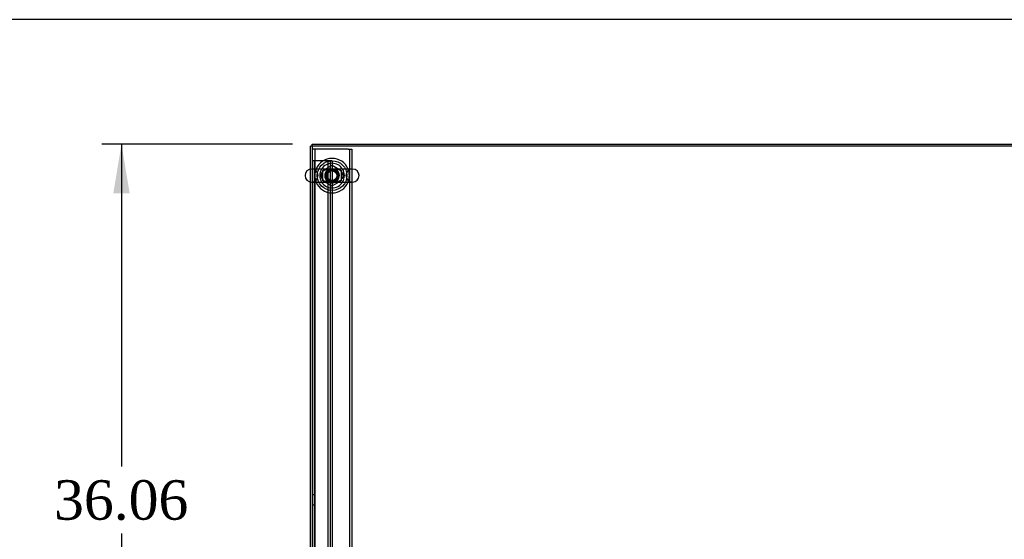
# Model space of a CAD drawing. Header units: inches. Extents: x 1 to 359, y -2 to 239.
# Tile 41 of 65: x 75 to 125, y 213 to 239. Entities that reach past the tile are written whole.
import ezdxf
from ezdxf.enums import TextEntityAlignment as Align
from ezdxf.lldxf.tags import DXFTag

# ---------------------------------------------------------------- set-up
doc = ezdxf.new("R2010")
doc.units = ezdxf.units.IN
doc.header["$MEASUREMENT"] = 0
for name, color, linetype in [('COM53964-5', 7, 'Continuous'), ('COM56676-2', 7, 'Continuous'), ('COM71298-10', 7, 'Continuous'), ('COM71300-11', 7, 'Continuous'), ('COM71304', 7, 'Continuous'), ('Default', 7, 'Continuous'), ('NTS18024', 7, 'Continuous'), ('SCS86414', 7, 'Continuous'), ('WAF25377', 7, 'Continuous'), ('WAM254785', 7, 'Continuous')]:
    doc.layers.add(name, color=color, linetype=linetype)
doc.styles.add('SEACAD_Times_New_Roman', font='times.ttf')
tags = doc.linetypes.add('HIDDEN2', pattern=[0.1875, 0.125, -0.0625]).pattern_tags.tags
tags[6:7] = [DXFTag(74, 4), DXFTag(75, 0), DXFTag(340, '0'), DXFTag(46, 0.0), DXFTag(50, 0.0), DXFTag(44, 0.0), DXFTag(45, 0.0)]
tags[4:5] = [DXFTag(74, 4), DXFTag(75, 0), DXFTag(340, '0'), DXFTag(46, 0.0), DXFTag(50, 0.0), DXFTag(44, 0.0), DXFTag(45, 0.0)]
doc.dimstyles.new('HAMMOND_(STH_-_540x360)', dxfattribs={"dimtxt": 2, "dimasz": 2.5, "dimexe": 1, "dimexo": 1, "dimgap": 0.5, "dimtad": 0, "dimtih": 1, "dimtoh": 1, "dimzin": 0, "dimdsep": 46, "dimtxsty": 'SEACAD_Times_New_Roman', "dimblk1": '_SE_FILLED', "dimblk2": '_SE_FILLED', "dimsah": 1, "dimcen": 1, "dimadec": 0, "dimazin": 0, "dimtfac": 0.8, "dimtofl": 0, "dimtmove": 0, "dimatfit": 3, "dimfxl": 1, "dimtolj": 1, "dimtzin": 0, "dimarcsym": 0})

# ---------------------------------------------------------------- blocks, each defined once
blk = doc.blocks.new('SE3')
at = {"layer": 'COM53964-5', "color": 7, "linetype": 'HIDDEN2'}
for p, q in [((90.261, 231.723), (90.123, 231.723)), ((90.218, 231.723), (90.218, 197.348)), ((90.985, 231.723), (90.261, 231.723)), ((90.902, 231.723), (90.902, 197.348)), ((91.123, 231.723), (90.985, 231.723)), ((91.028, 231.723), (91.028, 197.348)), ((91.123, 231.723), (91.123, 197.348)), ((90.218, 214.786), (90.123, 214.786)), ((90.123, 214.286), (90.218, 214.286))]:
    blk.add_line(p, q, dxfattribs=at)
at = {"layer": 'COM56676-2', "color": 7, "linetype": 'HIDDEN2'}
for p, q in [((90.308, 232.315), (90.123, 232.315)), ((90.248, 232.315), (90.248, 196.815)), ((91.938, 232.315), (90.308, 232.315)), ((91.938, 232.315), (92.123, 232.315)), ((91.998, 232.315), (91.998, 196.815)), ((92.123, 232.315), (92.123, 196.815))]:
    blk.add_line(p, q, dxfattribs=at)
at = {"layer": 'COM71298-10', "color": 7, "linetype": 'Continuous'}
for p, q in [((161.993, 232.47), (90.123, 232.47)), ((90.123, 232.47), (90.123, 231.303)), ((90.123, 230.64), (90.123, 198.491))]:
    blk.add_line(p, q, dxfattribs=at)
at = {"layer": 'COM71298-10', "color": 7, "linetype": 'HIDDEN2'}
blk.add_line((90.123, 231.303), (90.123, 230.64), dxfattribs=at)
for start, end in [(113.7755, 0), (0, 65.5312)]:
    blk.add_arc((91.123, 230.971), 0.375, start, end, dxfattribs=at)
at = {"layer": 'COM71300-11', "color": 7, "linetype": 'Continuous'}
for p, q in [((90.123, 232.47), (90.028, 232.47)), ((90.028, 231.297), (90.028, 232.47)), ((90.028, 198.485), (90.028, 230.646))]:
    blk.add_line(p, q, dxfattribs=at)
at = {"layer": 'COM71300-11', "color": 7, "linetype": 'HIDDEN2'}
blk.add_line((90.028, 230.646), (90.028, 231.297), dxfattribs=at)
at = {"layer": 'COM71304', "color": 7, "linetype": 'Continuous'}
for p, q in [((90.123, 232.565), (161.993, 232.565)), ((90.123, 232.47), (90.123, 232.565))]:
    blk.add_line(p, q, dxfattribs=at)
at = {"layer": 'NTS18024', "color": 7, "linetype": 'HIDDEN2'}
for p, q in [((90.658, 231.234), (91.123, 231.506)), ((91.123, 231.506), (91.588, 231.234)), ((90.658, 230.708), (90.658, 231.234)), ((91.588, 231.234), (91.588, 230.708)), ((91.118, 230.434), (90.658, 230.708)), ((91.588, 230.708), (91.118, 230.434))]:
    blk.add_line(p, q, dxfattribs=at)
for radius in [0.312, 0.263]:
    blk.add_circle((91.123, 230.971), radius, dxfattribs=at)
at = {"layer": 'SCS86414', "color": 7, "linetype": 'Continuous'}
for p, q in [((92.159, 231.303), (90.087, 231.303)), ((90.087, 230.64), (92.159, 230.64))]:
    blk.add_line(p, q, dxfattribs=at)
at = {"layer": 'SCS86414', "color": 7, "linetype": 'HIDDEN2'}
blk.add_line((90.687, 230.744), (90.677, 230.754), dxfattribs=at)
for radius in [0.312, 0.252]:
    blk.add_circle((91.123, 230.971), radius, dxfattribs=at)
at = {"layer": 'SCS86414', "color": 7, "linetype": 'Continuous'}
for centre, radius, start, end in [((90.087, 230.971), 0.331, 90, 270), ((91.123, 230.971), 0.625, 32.0055, 147.9945), ((92.159, 230.971), 0.331, 270, 90), ((91.123, 230.971), 0.625, 212.0055, 327.9945)]:
    blk.add_arc(centre, radius, start, end, dxfattribs=at)
at = {"layer": 'SCS86414', "color": 7, "linetype": 'HIDDEN2'}
for centre, radius, start, end in [((90.087, 230.971), 0.331, 270, 90), ((91.123, 230.971), 0.625, 147.9945, 212.0055), ((91.123, 230.971), 0.625, 0, 32.0055), ((92.159, 230.971), 0.331, 90, 270), ((91.123, 230.971), 0.625, 327.9945, 0)]:
    blk.add_arc(centre, radius, start, end, dxfattribs=at)
for points, knots in [([(90.675, 230.742), (90.706, 230.716), (90.74, 230.696), (90.829, 230.659), (90.886, 230.648), (90.975, 230.641), (91.005, 230.64), (91.067, 230.64), (91.1, 230.64), (91.196, 230.64), (91.258, 230.639), (91.375, 230.65), (91.433, 230.663), (91.539, 230.713), (91.588, 230.75), (91.661, 230.852), (91.683, 230.915), (91.679, 231.045), (91.653, 231.107), (91.576, 231.204), (91.525, 231.239), (91.417, 231.284), (91.359, 231.295), (91.24, 231.304), (91.177, 231.302), (91.081, 231.303), (91.048, 231.303), (90.987, 231.302), (90.957, 231.301), (90.868, 231.292), (90.811, 231.279), (90.704, 231.228), (90.655, 231.191), (90.584, 231.09), (90.563, 231.025), (90.567, 230.896), (90.593, 230.834), (90.632, 230.786)], [0.021148, 0.021148, 0.021148, 0.021148, 0.0625, 0.0625, 0.125, 0.125, 0.15625, 0.15625, 0.1875, 0.1875, 0.25, 0.25, 0.3125, 0.3125, 0.375, 0.375, 0.4375, 0.4375, 0.5, 0.5, 0.5625, 0.5625, 0.625, 0.625, 0.6875, 0.6875, 0.71875, 0.71875, 0.75, 0.75, 0.8125, 0.8125, 0.875, 0.875, 0.9375, 0.9375, 1, 1, 1, 1]), ([(90.606, 230.84), (90.589, 230.875), (90.579, 230.913), (90.572, 231.019), (90.591, 231.084), (90.658, 231.19), (90.705, 231.23), (90.783, 231.271), (90.81, 231.282), (90.865, 231.297), (90.893, 231.303), (90.925, 231.306), (90.929, 231.307), (90.932, 231.307)], [0.0243541, 0.0243541, 0.0243541, 0.0243541, 0.0625, 0.0625, 0.125, 0.125, 0.1875, 0.1875, 0.21875, 0.21875, 0.25, 0.25, 0.2538552, 0.2538552, 0.2538552, 0.2538552]), ([(91.53, 230.711), (91.517, 230.702), (91.504, 230.693), (91.44, 230.66), (91.388, 230.645), (91.332, 230.638)], [0.67053544, 0.67053544, 0.67053544, 0.67053544, 0.6875, 0.6875, 0.74722968, 0.74722968, 0.74722968, 0.74722968])]:
    blk.add_open_spline(points, degree=3, knots=knots, dxfattribs=at)
for points in [[(91.317, 231.307), (91.352, 231.303), (91.386, 231.297), (91.42, 231.286)], [(90.698, 230.724), (90.687, 230.733), (90.676, 230.742), (90.667, 230.753)]]:
    blk.add_open_spline(points, degree=3, dxfattribs=at)
at = {"layer": 'SCS86414', "color": 7, "linetype": 'Continuous'}
blk.add_open_spline([(90.932, 230.636), (90.918, 230.637), (90.903, 230.639), (90.889, 230.642)], degree=3, dxfattribs=at)
at = {"layer": 'WAF25377', "color": 7, "linetype": 'Continuous'}
for start, end in [(22.2452, 157.7548), (202.2452, 337.7548)]:
    blk.add_arc((91.123, 230.971), 0.875, start, end, dxfattribs=at)
at = {"layer": 'WAF25377', "color": 7, "linetype": 'HIDDEN2'}
for radius, start, end in [(0.875, 157.7548, 202.2452), (0.34, 92.9521, 0), (0.34, 0, 90.2703), (0.875, 0, 22.2452), (0.875, 337.7548, 0)]:
    blk.add_arc((91.123, 230.971), radius, start, end, dxfattribs=at)
at = {"layer": 'WAM254785', "color": 7, "linetype": 'HIDDEN2'}
for radius in [0.75, 0.312]:
    blk.add_circle((91.123, 230.971), radius, dxfattribs=at)
blk = doc.blocks.new('DMBLK219')
at = {"layer": 'Default', "linetype": 'Continuous', "transparency": 16777216}
for points in [[(80.046, 230.065), (80.879, 230.065), (80.463, 232.565)], [(80.046, 199.005), (80.463, 196.505), (80.879, 199.005)]]:
    blk.add_hatch(color=7, dxfattribs=at).paths.add_polyline_path(points)
at = {"layer": 'Default', "color": 7, "linetype": 'Continuous', "transparency": 16777216}
for p, q in [((89.123, 232.565), (79.463, 232.565)), ((80.463, 232.565), (80.463, 216.235)), ((80.463, 212.835), (80.463, 196.505)), ((89.123, 196.505), (79.463, 196.505))]:
    blk.add_line(p, q, dxfattribs=at)
at = {"layer": 'Default', "color": 7, "linetype": 'Continuous', "transparency": 16777216, "style": 'SEACAD_Times_New_Roman'}
blk.add_text('36.06', height=2, dxfattribs=at).set_placement((77.05, 215.535), align=Align.TOP_LEFT)
blk = doc.blocks.new('_SE_FILLED')
at = {"color": 0}
blk.add_line((0, 0), (-1, 0), dxfattribs=at)
blk.add_solid([(0, 0), (-1, -0.1665), (-1, 0.1665), (0, 0)], dxfattribs=at)
blk = doc.blocks.new('BORDER')
at = {"layer": 'Default', "color": 7, "linetype": 'Continuous'}
blk.add_line((0, 27.86), (-41.86, 27.86), dxfattribs=at)

msp = doc.modelspace()

# ---------------------------------------------------------------- block references
at = {"layer": 'Default', "color": 7, "xscale": 8.55, "yscale": 8.55, "zscale": 8.55}
msp.add_blockref('BORDER', (359.223, 0.67), dxfattribs=at)
at = {"layer": 'Default'}
msp.add_blockref('SE3', (0, 0), dxfattribs=at)

# ---------------------------------------------------------------- dimensions: what is measured, and where the dimension line sits
at = {"layer": 'Default', "color": 7, "linetype": 'Continuous'}
dim = msp.add_linear_dim(base=(80.463, 232.565), p1=(90.123, 232.565), p2=(90.123, 196.505), angle=270, text='\\A1;<>', dimstyle='HAMMOND_(STH_-_540x360)', dxfattribs=at)
dim.commit()
dim.dimension.update_dxf_attribs({"geometry": 'DMBLK219', "text_midpoint": (80.463, 214.535), "dimtype": 161})

doc.saveas('drawing.dxf')
